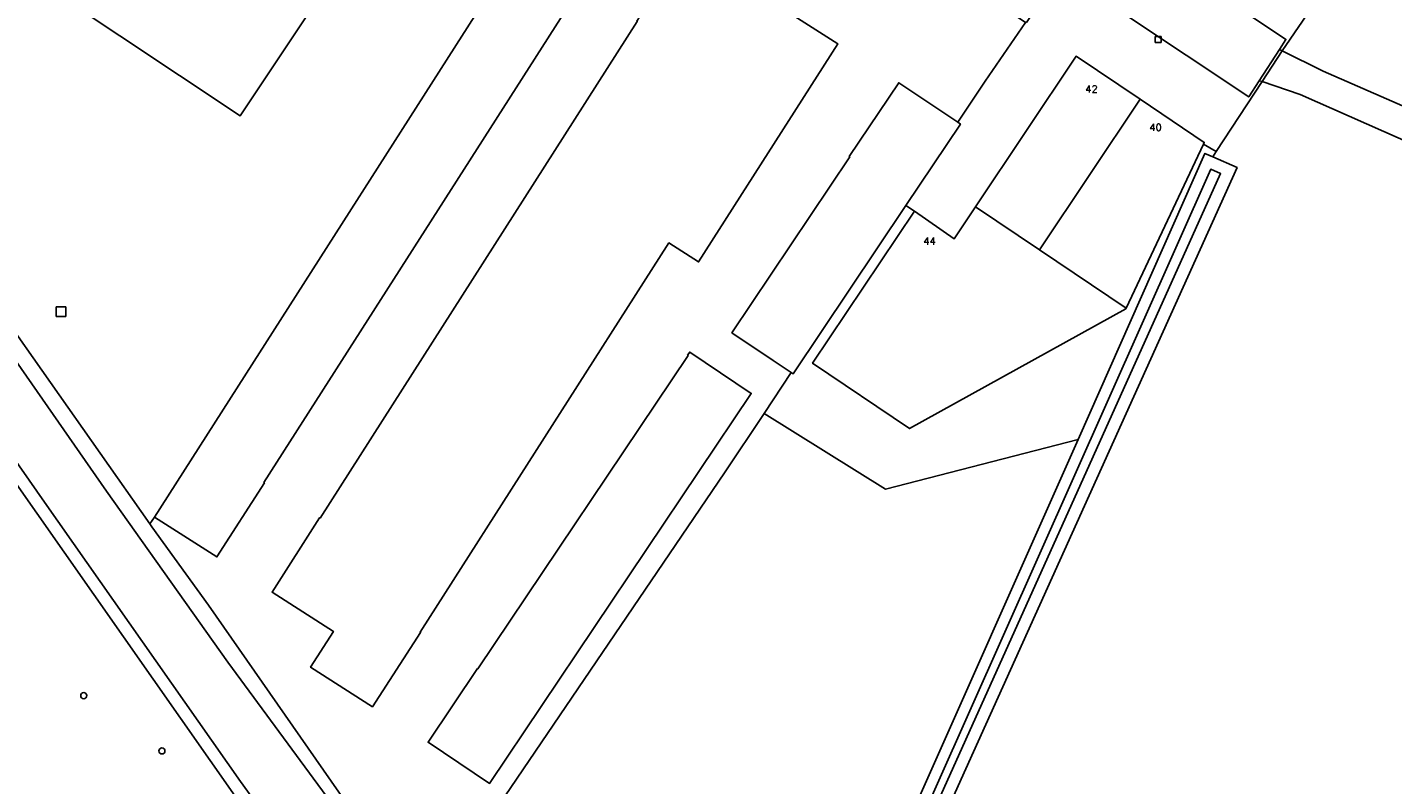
# Model space of a CAD drawing. Header units: metres. Extents: x 108000 to 109000, y 423000 to 423600.
# Tile 65 of 88: x 108719 to 108831, y 423144 to 423206. Entities that reach past the tile are written whole.
import ezdxf

# ---------------------------------------------------------------- set-up
doc = ezdxf.new("R2010")
doc.units = ezdxf.units.M
doc.header["$MEASUREMENT"] = 0
for name, color, linetype in [('bouwland', 10, 'Continuous'), ('Erf', 10, 'Continuous'), ('groenvoorziening', 10, 'Continuous'), ('Hek', 10, 'Continuous'), ('Huisnummers', 10, 'Continuous'), ('Inrit', 10, 'Continuous'), ('inspectie- _rioolput', 10, 'Continuous'), ('kolk', 10, 'Continuous'), ('oever_ slootkant', 10, 'Continuous'), ('open verharding', 10, 'Continuous'), ('pand', 10, 'Continuous'), ('vegetatieobject', 10, 'Continuous'), ('waterloop_ sloot', 10, 'Continuous')]:
    doc.layers.add(name, color=color, linetype=linetype)
doc.styles.get("Standard").update_dxf_attribs({"font": 'txt.shx'})

msp = doc.modelspace()

# ---------------------------------------------------------------- linework, layer by layer
at = {"layer": 'bouwland', "color": 92, "true_color": 0x00e100}
for points in [[(108827.161, 423209.69), (108826.292, 423210.272), (108825.722, 423209.421), (108825.677, 423209.354), (108822.317, 423204.421), (108825.703, 423202.742), (108839.902, 423196.524), (108845.106, 423194.187), (108850.102, 423196.95), (108848.942, 423199.045), (108850.026, 423199.708), (108853.44, 423201.585), (108854.612, 423199.453), (108866.371, 423205.977), (108876.57, 423229.75), (108888.85, 423258.628)], [(108816.145, 423087.395), (108857.989, 423185.932), (108838.809, 423194.179), (108823.808, 423200.805), (108820.646, 423201.875), (108816.856, 423196.1), (108816.589, 423195.646), (108818.588, 423194.762), (108795.786, 423144.203), (108786.231, 423123.017)], [(108805.436, 423172.298), (108789.511, 423168.191), (108779.477, 423174.429), (108776.212, 423169.523), (108751.488, 423133.137), (108754.126, 423129.454), (108759.138, 423121.886), (108762.961, 423116.113), (108763.44, 423115.438), (108764.147, 423114.592), (108764.829, 423113.908), (108768.131, 423111.116), (108768.405, 423110.949), (108768.029, 423110.334), (108770.765, 423108.662), (108771.11, 423109.23), (108771.361, 423109.077), (108775.494, 423106.806), (108775.782, 423106.753), (108776.072, 423106.801), (108776.327, 423106.945), (108776.522, 423107.173), (108805.436, 423172.298)]]:
    msp.add_lwpolyline(points, dxfattribs=at)
at = {"layer": 'Erf', "color": 52, "true_color": 0xd2d200}
for p, q in [((108779.477, 423174.429), (108781.734, 423177.819)), ((108729.096, 423165.873), (108728.697, 423165.305))]:
    msp.add_line(p, q, dxfattribs=at)
for points in [[(108769.099, 423228.564), (108768.898, 423228.7), (108763.974, 423232.039), (108763.935, 423232.065), (108739.339, 423248.54), (108737.741, 423246.141), (108758.382, 423232.397), (108736.165, 423199.03), (108701.197, 423222.312), (108698.654, 423218.465), (108695.293, 423213.38), (108695.72, 423210.444), (108695.731, 423209.918), (108698.39, 423209.337), (108708.792, 423193.825), (108709.386, 423192.94), (108716.384, 423182.854), (108728.697, 423165.305)], [(108781.734, 423177.819), (108780.238, 423178.82), (108776.82, 423181.108), (108786.562, 423195.659), (108786.528, 423195.681), (108790.612, 423201.78), (108795.503, 423198.506), (108797.768, 423201.909), (108801.085, 423206.746), (108769.29, 423228.405), (108769.099, 423228.564)], [(108729.096, 423165.873), (108763.186, 423219.244), (108763.302, 423219.17)], [(108763.302, 423219.17), (108768.344, 423215.95), (108764.387, 423209.756), (108764.354, 423209.777), (108738.139, 423168.735), (108738.172, 423168.714), (108734.253, 423162.578), (108729.096, 423165.873)], [(108780.808, 423208.956), (108780.985, 423208.843), (108781.149, 423208.738), (108780.729, 423208.081), (108785.584, 423204.983), (108774.071, 423186.967), (108771.611, 423188.54), (108751.046, 423156.359), (108751.08, 423156.338), (108747.105, 423150.191), (108741.99, 423153.46), (108743.88, 423156.417), (108738.807, 423159.659), (108742.743, 423165.818), (108742.777, 423165.796), (108769.002, 423206.835), (108768.968, 423206.856), (108772.936, 423213.066), (108777.78, 423209.966), (108778.2, 423210.623), (108778.326, 423210.542), (108778.503, 423210.429), (108780.808, 423208.956)], [(108779.477, 423174.429), (108789.511, 423168.191), (108805.436, 423172.298), (108815.931, 423195.937), (108816.589, 423195.646), (108816.856, 423196.1), (108815.796, 423196.691), (108809.412, 423183.149), (108809.378, 423183.077), (108791.506, 423173.193), (108783.499, 423178.585), (108791.907, 423191.164), (108791.207, 423191.633), (108781.889, 423177.715), (108781.734, 423177.819)], [(108778.417, 423176.099), (108756.79, 423143.849), (108751.707, 423147.258), (108755.795, 423153.354), (108755.829, 423153.332), (108773.195, 423179.228), (108773.161, 423179.251), (108773.334, 423179.508), (108778.417, 423176.099)], [(108728.697, 423165.305), (108728.858, 423165.076), (108733.548, 423158.59), (108744.321, 423143.144), (108751.488, 423133.137), (108776.212, 423169.523), (108779.477, 423174.429)]]:
    msp.add_lwpolyline(points, dxfattribs=at)
at = {"layer": 'groenvoorziening', "color": 3}
msp.add_lwpolyline([(108765.477, 423106.175), (108765.142, 423106.265), (108760.696, 423108.9), (108759.561, 423109.703), (108757.753, 423111.496), (108753.643, 423117.446), (108753.456, 423117.71), (108743.317, 423132.016), (108716.913, 423169.686), (108702.987, 423190.239), (108696.627, 423199.625), (108692.227, 423204.45), (108691.443, 423205.828)], dxfattribs=at)
at = {"layer": 'Hek', "color": 30}
for points in [[(108795.503, 423198.506), (108797.768, 423201.909), (108801.085, 423206.746), (108769.29, 423228.405), (108769.099, 423228.564), (108768.898, 423228.7)], [(108815.796, 423196.691), (108816.856, 423196.1), (108820.646, 423201.875), (108822.317, 423204.421), (108825.677, 423209.354), (108825.722, 423209.421), (108826.292, 423210.272)], [(108781.734, 423177.819), (108779.477, 423174.429), (108776.212, 423169.523), (108751.488, 423133.137)], [(108779.477, 423174.429), (108789.511, 423168.191), (108805.436, 423172.298)]]:
    msp.add_lwpolyline(points, dxfattribs=at)
at = {"layer": 'Inrit', "color": 255}
msp.add_lwpolyline([(108804.004, 423210.975), (108819.554, 423200.611), (108820.419, 423201.95), (108822.089, 423204.535), (108822.624, 423205.363), (108815.158, 423210.374)], dxfattribs=at)
at = {"layer": 'inspectie- _rioolput', "color": 30}
for p, q in [((108721.753, 423183.258), (108720.953, 423183.258)), ((108720.953, 423183.258), (108720.953, 423182.458)), ((108721.753, 423182.458), (108721.753, 423183.258)), ((108720.953, 423182.458), (108721.753, 423182.458))]:
    msp.add_line(p, q, dxfattribs=at)
at = {"layer": 'kolk', "color": 30, "true_color": 0xf07a00}
for p, q in [((108811.809, 423205.106), (108811.809, 423205.606)), ((108811.809, 423205.606), (108812.309, 423205.606)), ((108812.309, 423205.606), (108812.309, 423205.106)), ((108812.309, 423205.106), (108811.809, 423205.106))]:
    msp.add_line(p, q, dxfattribs=at)
at = {"layer": 'oever_ slootkant', "color": 92, "true_color": 0x00c300}
for points in [[(108778.26, 423105.778), (108786.231, 423123.017), (108795.786, 423144.203), (108818.588, 423194.762), (108816.589, 423195.646), (108815.931, 423195.937), (108805.436, 423172.298), (108776.522, 423107.173), (108776.327, 423106.945), (108776.072, 423106.801), (108775.782, 423106.753), (108775.494, 423106.806)], [(108775.48, 423105.81), (108775.894, 423105.844), (108776.277, 423106.004), (108776.604, 423106.285), (108781.09, 423115.76), (108782.84, 423119.573), (108785.128, 423124.332), (108816.411, 423194.631), (108817.222, 423194.272), (108785.646, 423124.101), (108776.771, 423105.251)], [(108712.306, 423186.405), (108725.11, 423168.027), (108735.147, 423153.883), (108748.951, 423135.11), (108750.989, 423132.402), (108753.536, 423129.019), (108762.654, 423114.999), (108763.165, 423114.31), (108763.824, 423113.583), (108764.272, 423113.166), (108767.639, 423110.299), (108768.131, 423111.116), (108764.829, 423113.908), (108764.147, 423114.592), (108763.44, 423115.438), (108762.961, 423116.113), (108759.138, 423121.886), (108754.126, 423129.454), (108751.488, 423133.137), (108744.321, 423143.144), (108733.548, 423158.59), (108728.858, 423165.076), (108728.697, 423165.305), (108716.384, 423182.854)], [(108716.913, 423169.686), (108743.317, 423132.016), (108753.456, 423117.71), (108753.643, 423117.446), (108757.753, 423111.496), (108759.561, 423109.703), (108760.696, 423108.9), (108765.142, 423106.265), (108765.695, 423107.067), (108765.886, 423107.384), (108762.235, 423109.409), (108761.012, 423110.138), (108759.603, 423111.479), (108758.17, 423113.446), (108752.615, 423121.276), (108736.186, 423144.014), (108719.994, 423167.102), (108708.424, 423183.663)]]:
    msp.add_lwpolyline(points, dxfattribs=at)
at = {"layer": 'open verharding', "color": 255}
for p, q in [((108822.089, 423204.535), (108820.419, 423201.95)), ((108822.317, 423204.421), (108820.646, 423201.875)), ((108822.089, 423204.535), (108822.317, 423204.421)), ((108820.646, 423201.875), (108820.419, 423201.95))]:
    msp.add_line(p, q, dxfattribs=at)
for points in [[(108822.317, 423204.421), (108825.677, 423209.354), (108817.971, 423214.506), (108815.303, 423210.589), (108815.158, 423210.374), (108822.624, 423205.363), (108822.089, 423204.535)], [(108820.419, 423201.95), (108819.554, 423200.611), (108804.004, 423210.975), (108801.694, 423207.536), (108801.171, 423206.759), (108801.119, 423206.795), (108801.085, 423206.746), (108797.768, 423201.909), (108795.503, 423198.506), (108795.714, 423198.364), (108791.207, 423191.633), (108791.907, 423191.164), (108795.199, 423188.878), (108796.964, 423191.52), (108805.28, 423203.969), (108810.566, 423200.415), (108815.87, 423196.848), (108815.796, 423196.691), (108816.856, 423196.1), (108820.646, 423201.875)], [(108866.371, 423205.977), (108854.612, 423199.453), (108855.295, 423198.211), (108851.881, 423196.334), (108850.026, 423199.708), (108848.942, 423199.045), (108850.102, 423196.95), (108845.106, 423194.187), (108839.902, 423196.524), (108825.703, 423202.742), (108822.317, 423204.421)], [(108820.646, 423201.875), (108823.808, 423200.805), (108838.809, 423194.179), (108857.989, 423185.932)]]:
    msp.add_lwpolyline(points, dxfattribs=at)
at = {"layer": 'pand', "color": 1}
for p, q in [((108810.566, 423200.415), (108802.25, 423187.965)), ((108796.964, 423191.52), (108802.25, 423187.965)), ((108802.25, 423187.965), (108809.412, 423183.149))]:
    msp.add_line(p, q, dxfattribs=at)
for points in [[(108737.741, 423246.141), (108723.367, 423255.712), (108701.149, 423222.344), (108701.197, 423222.312), (108736.165, 423199.03), (108758.382, 423232.397), (108737.741, 423246.141)], [(108764.387, 423209.756), (108768.344, 423215.95), (108763.302, 423219.17), (108763.186, 423219.244), (108729.096, 423165.873), (108734.253, 423162.578), (108738.172, 423168.714), (108738.139, 423168.735), (108764.354, 423209.777), (108764.387, 423209.756)], [(108771.611, 423188.54), (108774.071, 423186.967), (108785.584, 423204.983), (108780.729, 423208.081), (108781.149, 423208.738), (108780.985, 423208.843), (108780.808, 423208.956), (108778.503, 423210.429), (108778.326, 423210.542), (108778.2, 423210.623), (108777.78, 423209.966), (108772.936, 423213.066), (108768.968, 423206.856), (108769.002, 423206.835), (108742.777, 423165.796), (108742.743, 423165.818), (108738.807, 423159.659), (108743.88, 423156.417), (108741.99, 423153.46), (108747.105, 423150.191), (108751.08, 423156.338), (108751.046, 423156.359), (108771.611, 423188.54)], [(108810.566, 423200.415), (108805.28, 423203.969), (108796.964, 423191.52)], [(108780.238, 423178.82), (108781.734, 423177.819), (108781.889, 423177.715), (108791.207, 423191.633), (108795.714, 423198.364), (108795.503, 423198.506), (108790.612, 423201.78), (108786.528, 423195.681), (108786.562, 423195.659), (108776.82, 423181.108), (108780.238, 423178.82)], [(108809.412, 423183.149), (108815.796, 423196.691), (108815.87, 423196.848), (108810.566, 423200.415)], [(108796.964, 423191.52), (108795.199, 423188.878), (108791.907, 423191.164), (108783.499, 423178.585), (108791.506, 423173.193), (108809.378, 423183.077), (108809.412, 423183.149)], [(108773.334, 423179.508), (108773.161, 423179.251), (108773.195, 423179.228), (108755.829, 423153.332), (108755.795, 423153.354), (108751.707, 423147.258), (108756.79, 423143.849), (108778.417, 423176.099), (108773.334, 423179.508)]]:
    msp.add_lwpolyline(points, dxfattribs=at)
at = {"layer": 'vegetatieobject', "color": 3}
for centre in [(108723.239, 423151.111), (108729.708, 423146.542)]:
    msp.add_circle(centre, 0.25, dxfattribs=at)
at = {"layer": 'waterloop_ sloot', "color": 5}
for points in [[(108776.771, 423105.251), (108785.646, 423124.101), (108817.222, 423194.272), (108816.411, 423194.631), (108785.128, 423124.332), (108782.84, 423119.573), (108781.09, 423115.76), (108776.604, 423106.285), (108776.277, 423106.004), (108775.894, 423105.844), (108775.48, 423105.81)], [(108775.48, 423105.81), (108775.075, 423105.903), (108770.906, 423108.336), (108770.657, 423108.484), (108767.909, 423110.137), (108767.639, 423110.299), (108764.272, 423113.166), (108763.824, 423113.583), (108763.165, 423114.31), (108762.654, 423114.999), (108753.536, 423129.019), (108750.989, 423132.402), (108748.951, 423135.11), (108735.147, 423153.883), (108725.11, 423168.027), (108712.306, 423186.405)], [(108708.424, 423183.663), (108719.994, 423167.102), (108736.186, 423144.014), (108752.615, 423121.276), (108758.17, 423113.446), (108759.603, 423111.479), (108761.012, 423110.138), (108762.235, 423109.409), (108765.886, 423107.384), (108766.189, 423107.206), (108768.862, 423105.646), (108769.15, 423105.478), (108774.621, 423102.369)]]:
    msp.add_lwpolyline(points, dxfattribs=at)

# ---------------------------------------------------------------- texts
at = {"layer": 'Huisnummers', "color": 255}
for s, p in [('42', (108806.036, 423200.963)), ('40', (108811.328, 423197.793)), ('44', (108792.645, 423188.389))]:
    msp.add_text(s, height=0.6, dxfattribs=at).set_placement(p)

doc.saveas('drawing.dxf')
